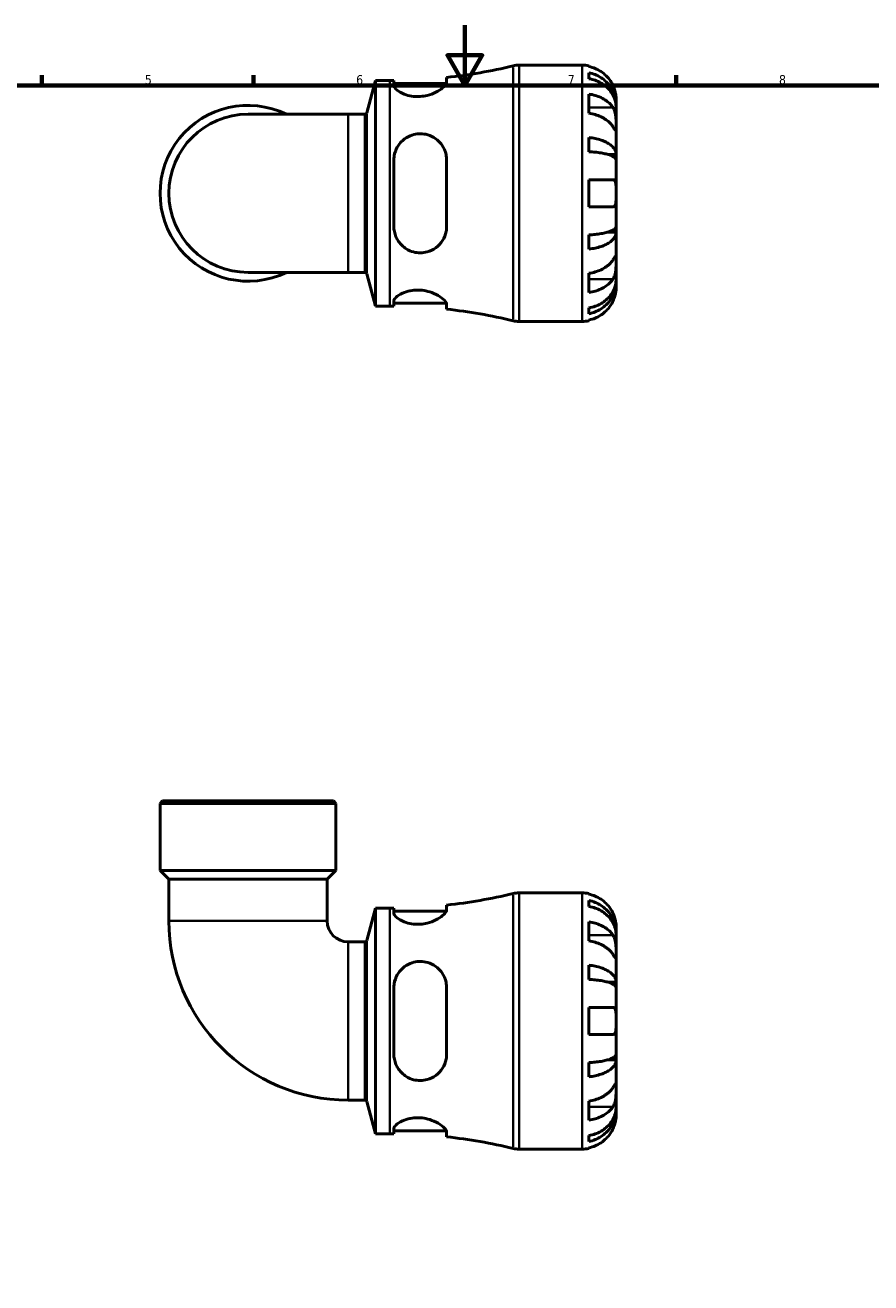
# Model space of a CAD drawing. Header units: millimetres. Extents: x 0 to 902, y -221 to 618.
# Tile 3 of 4: x 275 to 555, y 177 to 594. Entities that reach past the tile are written whole.
import ezdxf

# ---------------------------------------------------------------- set-up
doc = ezdxf.new("R2010")
doc.units = ezdxf.units.MM
for name, color, linetype, lineweight in [('Border (ANSI)', 7, 'Continuous', 70), ('Visible (ANSI)', 7, 'Continuous', 50), ('Visible Narrow (ANSI)', 7, 'Continuous', 35)]:
    doc.layers.add(name, color=color, linetype=linetype, lineweight=lineweight)
doc.styles.add('Note Text (ANSI)', font='tahoma.ttf')

# ---------------------------------------------------------------- blocks, each defined once
blk = doc.blocks.new('Borders Default Border')
at = {"layer": 'Border (ANSI)'}
for p, q in [((280.33, 574), (280.33, 577.45)), ((350.42, 574), (350.42, 577.45)), ((490.58, 574), (490.58, 577.45))]:
    blk.add_line(p, q, dxfattribs=at)
at = {"layer": 'Border (ANSI)', "flags": 128}
for points in [[(420.5, 594), (420.5, 574), (414.73, 584), (426.27, 584), (420.5, 574)], [(20, 20), (20, 574), (821, 574), (821, 20), (20, 20)]]:
    blk.add_lwpolyline(points, dxfattribs=at)
at = {"layer": 'Border (ANSI)', "char_height": 3.05, "attachment_point": 7, "style": 'Note Text (ANSI)'}
for s, insert in [('5', (314.48, 574.34)), ('6', (384.49, 574.34)), ('7', (454.6, 574.4)), ('8', (524.63, 574.33))]:
    blk.add_mtext(s, dxfattribs=dict(at, insert=insert))

msp = doc.modelspace()

# ---------------------------------------------------------------- linework, layer by layer
at = {"layer": 'Visible (ANSI)'}
for p, q in [((438.484, 580.738), (459.392, 580.738)), ((461.642, 580.511), (461.642, 580.27)), ((387.995, 564.976), (390.852, 575.638)), ((390.852, 500.838), (390.852, 575.638)), ((390.852, 575.638), (395.592, 575.638)), ((396.977, 575.643), (396.977, 573.99)), ((414.477, 575.055), (414.477, 576.663)), ((461.642, 578.195), (461.642, 576.25)), ((396.977, 574.638), (414.383, 574.638)), ((461.642, 571.141), (461.642, 564.777)), ((470.642, 567.477), (470.607, 567.477)), ((470.642, 567.477), (470.642, 569.488)), ((470.642, 566.712), (470.642, 567.477)), ((381.846, 564.472), (348.642, 564.472)), ((381.846, 564.472), (387.338, 564.472)), ((470.642, 560.335), (470.642, 566.712)), ((470.642, 551.115), (470.642, 560.335)), ((461.642, 556.733), (461.642, 552.039)), ((470.642, 551.115), (467.913, 551.115)), ((470.642, 549.267), (470.642, 551.115)), ((396.977, 549.238), (396.977, 527.238)), ((414.477, 527.238), (414.477, 549.238)), ((470.642, 538.238), (470.642, 549.267)), ((461.642, 542.738), (461.642, 533.738)), ((470.642, 527.209), (470.642, 538.238)), ((470.642, 525.361), (470.642, 527.209)), ((461.642, 524.437), (461.642, 519.743)), ((470.642, 525.361), (467.913, 525.361)), ((470.642, 516.141), (470.642, 525.361)), ((470.642, 509.764), (470.642, 516.141)), ((348.642, 512.004), (381.846, 512.004)), ((381.846, 512.004), (387.338, 512.004)), ((387.995, 511.5), (390.852, 500.838)), ((461.642, 511.698), (461.642, 505.335)), ((470.642, 508.999), (470.607, 508.999)), ((470.642, 508.999), (470.642, 509.764)), ((470.642, 506.988), (470.642, 508.999)), ((390.852, 500.838), (395.592, 500.838)), ((396.977, 502.486), (396.977, 500.832)), ((396.977, 501.838), (414.383, 501.838)), ((414.477, 499.813), (414.477, 501.421)), ((461.642, 500.226), (461.642, 498.281)), ((438.484, 495.738), (459.392, 495.738)), ((461.642, 496.205), (461.642, 495.965)), ((320.342, 336.741), (319.492, 335.891)), ((377.791, 335.891), (319.492, 335.891)), ((319.492, 313.641), (319.492, 335.891)), ((320.342, 336.741), (376.941, 336.741)), ((376.941, 336.741), (377.791, 335.891)), ((377.791, 313.641), (377.791, 335.891)), ((377.791, 313.641), (319.492, 313.641)), ((322.407, 310.726), (319.492, 313.641)), ((374.876, 310.726), (377.791, 313.641)), ((322.407, 310.726), (322.407, 296.945)), ((374.876, 310.726), (322.407, 310.726)), ((374.876, 310.726), (374.876, 296.945)), ((438.484, 306.241), (459.392, 306.241)), ((461.642, 306.014), (461.642, 305.774)), ((387.995, 290.48), (390.852, 301.141)), ((390.852, 226.341), (390.852, 301.141)), ((390.852, 301.141), (395.592, 301.141)), ((396.977, 301.147), (396.977, 299.493)), ((414.477, 300.559), (414.477, 302.167)), ((461.642, 303.698), (461.642, 301.753)), ((396.977, 300.141), (414.383, 300.141)), ((461.642, 296.645), (461.642, 290.281)), ((470.642, 292.98), (470.607, 292.98)), ((470.642, 292.98), (470.642, 294.991)), ((470.642, 292.215), (470.642, 292.98)), ((470.642, 285.838), (470.642, 292.215)), ((381.846, 289.976), (387.338, 289.976)), ((470.642, 276.618), (470.642, 285.838)), ((461.642, 282.236), (461.642, 277.542)), ((470.642, 276.618), (467.913, 276.618)), ((470.642, 274.77), (470.642, 276.618)), ((396.977, 274.741), (396.977, 252.741)), ((414.477, 252.741), (414.477, 274.741)), ((470.642, 263.741), (470.642, 274.77)), ((461.642, 268.241), (461.642, 259.241)), ((470.642, 252.712), (470.642, 263.741)), ((470.642, 250.865), (467.913, 250.865)), ((470.642, 250.865), (470.642, 252.712)), ((470.642, 241.644), (470.642, 250.865)), ((461.642, 249.941), (461.642, 245.246)), ((470.642, 235.268), (470.642, 241.644)), ((381.846, 237.507), (387.338, 237.507)), ((387.995, 237.003), (390.852, 226.341)), ((461.642, 237.202), (461.642, 230.838)), ((470.642, 234.502), (470.607, 234.502)), ((470.642, 234.502), (470.642, 235.268)), ((470.642, 232.491), (470.642, 234.502)), ((390.852, 226.341), (395.592, 226.341)), ((396.977, 227.99), (396.977, 226.336)), ((396.977, 227.341), (414.383, 227.341)), ((414.477, 225.316), (414.477, 226.924)), ((461.642, 225.729), (461.642, 223.785)), ((438.484, 221.241), (459.392, 221.241)), ((461.642, 221.709), (461.642, 221.469))]:
    msp.add_line(p, q, dxfattribs=at)
for centre, radius, start, end in [((395.592, 750.06), 174.422, 276.2157, 283.56137), ((438.484, 572.238), 8.5, 90, 103.56137), ((459.392, 569.488), 11.25, 78.46304, 90), ((395.592, 750.06), 174.422, 270, 270.45496), ((348.642, 538.238), 29.149, 64.15807, 295.84193), ((348.642, 538.238), 26.234, 90, 270), ((387.338, 565.152), 0.68, 270, 345), ((387.338, 511.324), 0.68, 15, 90), ((395.592, 326.416), 174.422, 89.54504, 90), ((395.592, 326.416), 174.422, 76.43863, 83.7843), ((438.484, 504.238), 8.5, 256.43863, 270), ((459.392, 506.988), 11.25, 270, 281.53696), ((395.592, 475.564), 174.422, 276.2157, 283.56137), ((438.484, 297.741), 8.5, 90, 103.56137), ((459.392, 294.991), 11.25, 78.46304, 90), ((395.592, 475.564), 174.422, 270, 270.45496), ((381.846, 296.945), 59.438, 180, 270), ((381.846, 296.945), 6.97, 180, 270), ((387.338, 290.656), 0.68, 270, 345), ((387.338, 236.827), 0.68, 15, 90), ((395.592, 51.919), 174.422, 89.54504, 90), ((395.592, 51.919), 174.422, 76.43863, 83.7843), ((438.484, 229.741), 8.5, 256.43863, 270), ((459.392, 232.491), 11.25, 270, 281.53696)]:
    msp.add_arc(centre, radius, start, end, dxfattribs=at)
for points, knots in [([(469.575, 573.988), (469.341, 574.488), (469.059, 574.997), (468.316, 576.113), (467.827, 576.701), (466.844, 577.688), (466.26, 578.177), (465.002, 579.021), (464.328, 579.376), (463.064, 579.901), (462.361, 580.123), (461.642, 580.27)], [5.50227189, 5.50227189, 5.50227189, 5.50227189, 5.66172607, 5.66172607, 5.87111315, 5.87111315, 6.07951382, 6.07951382, 6.28791448, 6.28791448, 6.49007585, 6.49007585, 6.49007585, 6.49007585]), ([(461.642, 578.195), (462.363, 578.052), (463.067, 577.836), (464.332, 577.328), (465.007, 576.985), (466.265, 576.17), (466.849, 575.697), (467.832, 574.744), (468.32, 574.176), (469.162, 572.952), (469.516, 572.297), (470.049, 571.049), (470.277, 570.34), (470.573, 568.893), (470.642, 568.154), (470.642, 567.477)], [0.2134337, 0.2134337, 0.2134337, 0.2134337, 0.41601, 0.41601, 0.6243485, 0.6243485, 0.832687, 0.832687, 1.0415719, 1.0415719, 1.2504568, 1.2504568, 1.4601279, 1.4601279, 1.6697991, 1.6697991, 1.6697991, 1.6697991]), ([(470.642, 566.712), (470.642, 567.314), (470.573, 567.972), (470.277, 569.26), (470.049, 569.89), (469.516, 571.001), (469.162, 571.584), (468.32, 572.673), (467.832, 573.179), (466.849, 574.027), (466.265, 574.448), (465.007, 575.174), (464.332, 575.479), (463.067, 575.931), (462.363, 576.123), (461.642, 576.25)], [5.0161165, 5.0161165, 5.0161165, 5.0161165, 5.2257877, 5.2257877, 5.4354588, 5.4354588, 5.6443437, 5.6443437, 5.8532286, 5.8532286, 6.0615671, 6.0615671, 6.2699056, 6.2699056, 6.472482, 6.472482, 6.472482, 6.472482]), ([(414.477, 575.055), (414.477, 574.889), (414.424, 574.705), (414.115, 574.106), (413.71, 573.65), (412.547, 572.689), (411.77, 572.183), (410.024, 571.328), (409.084, 570.969), (407.31, 570.527), (406.528, 570.399), (404.983, 570.293), (404.242, 570.308), (402.643, 570.475), (401.819, 570.655), (400.066, 571.212), (399.214, 571.63), (397.861, 572.522), (397.378, 572.996), (397.032, 573.625), (396.977, 573.814), (396.977, 573.99)], [-3.0728185, -3.0728185, -3.0728185, -3.0728185, -2.8979189, -2.8979189, -2.5471906, -2.5471906, -2.1792349, -2.1792349, -1.8502715, -1.8502715, -1.6094546, -1.6094546, -1.384018, -1.384018, -1.1093647, -1.1093647, -0.7386253, -0.7386253, -0.3505366, -0.3505366, -0.1706275, -0.1706275, -0.1706275, -0.1706275]), ([(470.642, 569.488), (470.642, 569.488), (470.642, 569.542), (470.638, 569.764), (470.633, 569.943), (470.591, 570.487), (470.544, 570.886), (470.39, 571.653), (470.311, 571.979), (470.133, 572.578), (470.044, 572.843), (469.839, 573.39), (469.722, 573.669), (469.588, 573.959), (469.581, 573.974), (469.575, 573.988)], [-3.12621297, -3.12621297, -3.12621297, -3.12621297, -3.00592131, -3.00592131, -2.87295675, -2.87295675, -2.69789372, -2.69789372, -2.58338701, -2.58338701, -2.49547573, -2.49547573, -2.40310236, -2.40310236, -2.39831682, -2.39831682, -2.39831682, -2.39831682]), ([(461.642, 571.141), (462.361, 571.037), (463.064, 570.88), (464.328, 570.509), (465.002, 570.258), (466.26, 569.661), (466.844, 569.315), (467.827, 568.618), (468.316, 568.201), (469.059, 567.412), (469.341, 567.053), (469.575, 566.699)], [0.21343841, 0.21343841, 0.21343841, 0.21343841, 0.41559978, 0.41559978, 0.62400044, 0.62400044, 0.8324011, 0.8324011, 1.04178819, 1.04178819, 1.20124236, 1.20124236, 1.20124236, 1.20124236]), ([(469.575, 560.335), (469.341, 560.689), (469.059, 561.048), (468.316, 561.838), (467.827, 562.254), (466.844, 562.951), (466.26, 563.297), (465.002, 563.894), (464.328, 564.145), (463.064, 564.516), (462.361, 564.673), (461.642, 564.777)], [5.50227189, 5.50227189, 5.50227189, 5.50227189, 5.66172607, 5.66172607, 5.87111315, 5.87111315, 6.07951382, 6.07951382, 6.28791448, 6.28791448, 6.49007585, 6.49007585, 6.49007585, 6.49007585]), ([(469.575, 566.699), (469.633, 566.61), (469.69, 566.516), (469.866, 566.199), (469.976, 565.959), (470.176, 565.425), (470.263, 565.131), (470.436, 564.384), (470.505, 563.924), (470.606, 562.892), (470.626, 562.331), (470.644, 561.256), (470.642, 560.756), (470.642, 560.335)], [-0.72474413, -0.72474413, -0.72474413, -0.72474413, -0.68292689, -0.68292689, -0.58946764, -0.58946764, -0.49014387, -0.49014387, -0.34933517, -0.34933517, -0.17856496, -0.17856496, 0, 0, 0, 0]), ([(470.642, 560.335), (470.642, 560.094), (470.642, 559.881), (470.64, 559.507), (470.637, 559.353), (470.616, 559.087), (470.592, 559.013), (470.492, 559.022), (470.419, 559.097), (470.24, 559.336), (470.152, 559.464), (469.949, 559.767), (469.836, 559.938), (469.667, 560.195), (469.621, 560.264), (469.575, 560.335)], [0, 0, 0, 0, 0.10230486, 0.10230486, 0.2116531, 0.2116531, 0.35868741, 0.35868741, 0.49861539, 0.49861539, 0.59613895, 0.59613895, 0.69034298, 0.69034298, 0.72355027, 0.72355027, 0.72355027, 0.72355027]), ([(396.977, 549.238), (396.977, 549.698), (397.013, 550.157), (397.251, 551.659), (397.606, 552.663), (398.718, 554.611), (399.523, 555.528), (401.255, 556.817), (402.106, 557.263), (403.75, 557.795), (404.499, 557.935), (406.032, 558.017), (406.794, 557.955), (408.499, 557.596), (409.401, 557.235), (411.278, 556.115), (412.183, 555.267), (413.553, 553.321), (414.035, 552.231), (414.411, 550.467), (414.477, 549.856), (414.477, 549.238)], [-3.0432113, -3.0432113, -3.0432113, -3.0432113, -2.8981948, -2.8981948, -2.5610378, -2.5610378, -2.1775655, -2.1775655, -1.8826405, -1.8826405, -1.6526804, -1.6526804, -1.4206498, -1.4206498, -1.1178902, -1.1178902, -0.7201261, -0.7201261, -0.3378687, -0.3378687, -0.1434595, -0.1434595, -0.1434595, -0.1434595]), ([(461.642, 556.733), (462.363, 556.658), (463.067, 556.545), (464.332, 556.279), (465.007, 556.099), (466.265, 555.672), (466.849, 555.424), (467.832, 554.924), (468.32, 554.626), (469.162, 553.985), (469.516, 553.641), (470.049, 552.987), (470.277, 552.616), (470.573, 551.857), (470.642, 551.469), (470.642, 551.115)], [0.2134337, 0.2134337, 0.2134337, 0.2134337, 0.41601, 0.41601, 0.6243485, 0.6243485, 0.832687, 0.832687, 1.0415719, 1.0415719, 1.2504568, 1.2504568, 1.4601279, 1.4601279, 1.6697991, 1.6697991, 1.6697991, 1.6697991]), ([(470.642, 549.267), (470.642, 549.442), (470.573, 549.633), (470.277, 550.007), (470.049, 550.191), (469.516, 550.513), (469.162, 550.683), (468.32, 550.999), (467.832, 551.146), (466.849, 551.393), (466.265, 551.515), (465.007, 551.726), (464.332, 551.814), (463.067, 551.946), (462.363, 552.002), (461.642, 552.039)], [5.0161165, 5.0161165, 5.0161165, 5.0161165, 5.2257877, 5.2257877, 5.4354588, 5.4354588, 5.6443437, 5.6443437, 5.8532286, 5.8532286, 6.0615671, 6.0615671, 6.2699056, 6.2699056, 6.472482, 6.472482, 6.472482, 6.472482]), ([(461.642, 542.738), (462.361, 542.738), (463.064, 542.738), (464.328, 542.738), (465.002, 542.738), (466.26, 542.738), (466.844, 542.738), (467.827, 542.738), (468.316, 542.738), (469.059, 542.738), (469.341, 542.738), (469.575, 542.738)], [0.21343841, 0.21343841, 0.21343841, 0.21343841, 0.41559978, 0.41559978, 0.62400044, 0.62400044, 0.8324011, 0.8324011, 1.04178819, 1.04178819, 1.20124236, 1.20124236, 1.20124236, 1.20124236]), ([(469.575, 542.738), (469.647, 542.738), (469.716, 542.73), (469.891, 542.686), (469.991, 542.635), (470.177, 542.475), (470.261, 542.36), (470.435, 541.997), (470.505, 541.714), (470.606, 540.968), (470.626, 540.492), (470.644, 539.421), (470.642, 538.832), (470.642, 538.238)], [-0.71968867, -0.71968867, -0.71968867, -0.71968867, -0.66913349, -0.66913349, -0.58448293, -0.58448293, -0.49008499, -0.49008499, -0.34765985, -0.34765985, -0.17827673, -0.17827673, 0, 0, 0, 0]), ([(470.642, 538.238), (470.642, 537.837), (470.642, 537.438), (470.638, 536.624), (470.633, 536.217), (470.591, 535.352), (470.544, 534.928), (470.39, 534.373), (470.311, 534.195), (470.133, 533.956), (470.044, 533.878), (469.839, 533.769), (469.722, 533.741), (469.588, 533.738), (469.581, 533.738), (469.575, 533.738)], [-3.12621297, -3.12621297, -3.12621297, -3.12621297, -3.00592131, -3.00592131, -2.87295675, -2.87295675, -2.69789372, -2.69789372, -2.58338701, -2.58338701, -2.49547573, -2.49547573, -2.40310236, -2.40310236, -2.39831682, -2.39831682, -2.39831682, -2.39831682]), ([(469.575, 533.738), (469.341, 533.738), (469.059, 533.738), (468.316, 533.738), (467.827, 533.738), (466.844, 533.738), (466.26, 533.738), (465.002, 533.738), (464.328, 533.738), (463.064, 533.738), (462.361, 533.738), (461.642, 533.738)], [5.50227189, 5.50227189, 5.50227189, 5.50227189, 5.66172607, 5.66172607, 5.87111315, 5.87111315, 6.07951382, 6.07951382, 6.28791448, 6.28791448, 6.49007585, 6.49007585, 6.49007585, 6.49007585]), ([(414.477, 527.238), (414.477, 526.683), (414.424, 526.133), (414.115, 524.516), (413.71, 523.501), (412.547, 521.643), (411.77, 520.809), (410.024, 519.549), (409.084, 519.088), (407.31, 518.597), (406.528, 518.488), (404.983, 518.488), (404.242, 518.583), (402.643, 518.999), (401.819, 519.359), (400.066, 520.46), (399.214, 521.281), (397.861, 523.219), (397.378, 524.348), (397.032, 526.101), (396.977, 526.667), (396.977, 527.238)], [-3.0728185, -3.0728185, -3.0728185, -3.0728185, -2.8979189, -2.8979189, -2.5471906, -2.5471906, -2.1792349, -2.1792349, -1.8502715, -1.8502715, -1.6094546, -1.6094546, -1.384018, -1.384018, -1.1093647, -1.1093647, -0.7386253, -0.7386253, -0.3505366, -0.3505366, -0.1706275, -0.1706275, -0.1706275, -0.1706275]), ([(461.642, 524.437), (462.363, 524.474), (463.067, 524.53), (464.332, 524.661), (465.007, 524.75), (466.265, 524.961), (466.849, 525.083), (467.832, 525.33), (468.32, 525.477), (469.162, 525.793), (469.516, 525.963), (470.049, 526.285), (470.277, 526.469), (470.573, 526.843), (470.642, 527.034), (470.642, 527.209)], [0.2134337, 0.2134337, 0.2134337, 0.2134337, 0.41601, 0.41601, 0.6243485, 0.6243485, 0.832687, 0.832687, 1.0415719, 1.0415719, 1.2504568, 1.2504568, 1.4601279, 1.4601279, 1.6697991, 1.6697991, 1.6697991, 1.6697991]), ([(470.642, 525.361), (470.642, 525.007), (470.573, 524.619), (470.277, 523.86), (470.049, 523.489), (469.516, 522.835), (469.162, 522.491), (468.32, 521.85), (467.832, 521.552), (466.849, 521.052), (466.265, 520.804), (465.007, 520.377), (464.332, 520.197), (463.067, 519.931), (462.363, 519.818), (461.642, 519.743)], [5.0161165, 5.0161165, 5.0161165, 5.0161165, 5.2257877, 5.2257877, 5.4354588, 5.4354588, 5.6443437, 5.6443437, 5.8532286, 5.8532286, 6.0615671, 6.0615671, 6.2699056, 6.2699056, 6.472482, 6.472482, 6.472482, 6.472482]), ([(469.575, 516.141), (469.633, 516.23), (469.69, 516.316), (469.866, 516.584), (469.976, 516.75), (470.176, 517.046), (470.263, 517.172), (470.436, 517.398), (470.505, 517.465), (470.606, 517.451), (470.626, 517.337), (470.644, 516.895), (470.642, 516.562), (470.642, 516.141)], [-0.72474413, -0.72474413, -0.72474413, -0.72474413, -0.68292689, -0.68292689, -0.58946764, -0.58946764, -0.49014387, -0.49014387, -0.34933517, -0.34933517, -0.17856496, -0.17856496, 0, 0, 0, 0]), ([(461.642, 511.698), (462.361, 511.803), (463.064, 511.96), (464.328, 512.331), (465.002, 512.582), (466.26, 513.179), (466.844, 513.525), (467.827, 514.222), (468.316, 514.638), (469.059, 515.428), (469.341, 515.787), (469.575, 516.141)], [0.21343841, 0.21343841, 0.21343841, 0.21343841, 0.41559978, 0.41559978, 0.62400044, 0.62400044, 0.8324011, 0.8324011, 1.04178819, 1.04178819, 1.20124236, 1.20124236, 1.20124236, 1.20124236]), ([(470.642, 516.141), (470.642, 515.9), (470.642, 515.632), (470.64, 515.034), (470.637, 514.702), (470.616, 513.891), (470.592, 513.405), (470.492, 512.454), (470.419, 511.999), (470.24, 511.265), (470.152, 510.979), (469.949, 510.454), (469.836, 510.215), (469.667, 509.922), (469.621, 509.848), (469.575, 509.777)], [0, 0, 0, 0, 0.10230486, 0.10230486, 0.2116531, 0.2116531, 0.35868741, 0.35868741, 0.49861539, 0.49861539, 0.59613895, 0.59613895, 0.69034298, 0.69034298, 0.72355027, 0.72355027, 0.72355027, 0.72355027]), ([(469.575, 509.777), (469.341, 509.423), (469.059, 509.064), (468.316, 508.274), (467.827, 507.858), (466.844, 507.161), (466.26, 506.815), (465.002, 506.218), (464.328, 505.967), (463.064, 505.596), (462.361, 505.439), (461.642, 505.335)], [5.50227189, 5.50227189, 5.50227189, 5.50227189, 5.66172607, 5.66172607, 5.87111315, 5.87111315, 6.07951382, 6.07951382, 6.28791448, 6.28791448, 6.49007585, 6.49007585, 6.49007585, 6.49007585]), ([(461.642, 500.226), (462.363, 500.353), (463.067, 500.545), (464.332, 500.997), (465.007, 501.302), (466.265, 502.028), (466.849, 502.449), (467.832, 503.297), (468.32, 503.803), (469.162, 504.891), (469.516, 505.475), (470.049, 506.586), (470.277, 507.216), (470.573, 508.504), (470.642, 509.162), (470.642, 509.764)], [0.2134337, 0.2134337, 0.2134337, 0.2134337, 0.41601, 0.41601, 0.6243485, 0.6243485, 0.832687, 0.832687, 1.0415719, 1.0415719, 1.2504568, 1.2504568, 1.4601279, 1.4601279, 1.6697991, 1.6697991, 1.6697991, 1.6697991]), ([(470.642, 508.999), (470.642, 508.322), (470.573, 507.583), (470.277, 506.136), (470.049, 505.427), (469.516, 504.179), (469.162, 503.524), (468.32, 502.3), (467.832, 501.732), (466.849, 500.779), (466.265, 500.306), (465.007, 499.491), (464.332, 499.148), (463.067, 498.64), (462.363, 498.424), (461.642, 498.281)], [5.0161165, 5.0161165, 5.0161165, 5.0161165, 5.2257877, 5.2257877, 5.4354588, 5.4354588, 5.6443437, 5.6443437, 5.8532286, 5.8532286, 6.0615671, 6.0615671, 6.2699056, 6.2699056, 6.472482, 6.472482, 6.472482, 6.472482]), ([(396.977, 502.486), (396.977, 502.628), (397.013, 502.779), (397.251, 503.303), (397.606, 503.706), (398.718, 504.563), (399.523, 505.018), (401.255, 505.669), (402.106, 505.898), (403.75, 506.136), (404.499, 506.18), (406.032, 506.13), (406.794, 506.036), (408.499, 505.682), (409.401, 505.385), (411.278, 504.579), (412.183, 504.037), (413.553, 502.988), (414.035, 502.48), (414.411, 501.812), (414.477, 501.605), (414.477, 501.421)], [-3.0432113, -3.0432113, -3.0432113, -3.0432113, -2.8981948, -2.8981948, -2.5610378, -2.5610378, -2.1775655, -2.1775655, -1.8826405, -1.8826405, -1.6526804, -1.6526804, -1.4206498, -1.4206498, -1.1178902, -1.1178902, -0.7201261, -0.7201261, -0.3378687, -0.3378687, -0.1434595, -0.1434595, -0.1434595, -0.1434595]), ([(469.575, 502.488), (469.647, 502.643), (469.716, 502.799), (469.891, 503.22), (469.991, 503.483), (470.177, 504.035), (470.261, 504.319), (470.435, 505.006), (470.505, 505.385), (470.606, 506.109), (470.626, 506.423), (470.644, 506.87), (470.642, 506.988), (470.642, 506.988)], [-0.71968867, -0.71968867, -0.71968867, -0.71968867, -0.66913349, -0.66913349, -0.58448293, -0.58448293, -0.49008499, -0.49008499, -0.34765985, -0.34765985, -0.17827673, -0.17827673, 0, 0, 0, 0]), ([(461.642, 496.205), (462.361, 496.353), (463.064, 496.575), (464.328, 497.1), (465.002, 497.455), (466.26, 498.299), (466.844, 498.788), (467.827, 499.774), (468.316, 500.363), (469.059, 501.479), (469.341, 501.988), (469.575, 502.488)], [0.21343841, 0.21343841, 0.21343841, 0.21343841, 0.41559978, 0.41559978, 0.62400044, 0.62400044, 0.8324011, 0.8324011, 1.04178819, 1.04178819, 1.20124236, 1.20124236, 1.20124236, 1.20124236]), ([(469.575, 299.491), (469.341, 299.992), (469.059, 300.5), (468.316, 301.616), (467.827, 302.205), (466.844, 303.191), (466.26, 303.68), (465.002, 304.524), (464.328, 304.879), (463.064, 305.404), (462.361, 305.626), (461.642, 305.774)], [5.50227189, 5.50227189, 5.50227189, 5.50227189, 5.66172607, 5.66172607, 5.87111315, 5.87111315, 6.07951382, 6.07951382, 6.28791448, 6.28791448, 6.49007585, 6.49007585, 6.49007585, 6.49007585]), ([(414.477, 300.559), (414.477, 300.393), (414.424, 300.208), (414.115, 299.61), (413.71, 299.154), (412.547, 298.193), (411.77, 297.686), (410.024, 296.831), (409.084, 296.472), (407.31, 296.03), (406.528, 295.903), (404.983, 295.797), (404.242, 295.811), (402.643, 295.978), (401.819, 296.158), (400.066, 296.715), (399.214, 297.133), (397.861, 298.025), (397.378, 298.499), (397.032, 299.128), (396.977, 299.317), (396.977, 299.493)], [-3.0728185, -3.0728185, -3.0728185, -3.0728185, -2.8979189, -2.8979189, -2.5471906, -2.5471906, -2.1792349, -2.1792349, -1.8502715, -1.8502715, -1.6094546, -1.6094546, -1.384018, -1.384018, -1.1093647, -1.1093647, -0.7386253, -0.7386253, -0.3505366, -0.3505366, -0.1706275, -0.1706275, -0.1706275, -0.1706275]), ([(461.642, 303.698), (462.363, 303.555), (463.067, 303.34), (464.332, 302.831), (465.007, 302.489), (466.265, 301.673), (466.849, 301.2), (467.832, 300.247), (468.32, 299.679), (469.162, 298.456), (469.516, 297.8), (470.049, 296.552), (470.277, 295.844), (470.573, 294.396), (470.642, 293.657), (470.642, 292.98)], [0.2134337, 0.2134337, 0.2134337, 0.2134337, 0.41601, 0.41601, 0.6243485, 0.6243485, 0.832687, 0.832687, 1.0415719, 1.0415719, 1.2504568, 1.2504568, 1.4601279, 1.4601279, 1.6697991, 1.6697991, 1.6697991, 1.6697991]), ([(470.642, 292.215), (470.642, 292.817), (470.573, 293.475), (470.277, 294.763), (470.049, 295.394), (469.516, 296.505), (469.162, 297.088), (468.32, 298.176), (467.832, 298.682), (466.849, 299.53), (466.265, 299.951), (465.007, 300.677), (464.332, 300.982), (463.067, 301.435), (462.363, 301.626), (461.642, 301.753)], [5.0161165, 5.0161165, 5.0161165, 5.0161165, 5.2257877, 5.2257877, 5.4354588, 5.4354588, 5.6443437, 5.6443437, 5.8532286, 5.8532286, 6.0615671, 6.0615671, 6.2699056, 6.2699056, 6.472482, 6.472482, 6.472482, 6.472482]), ([(461.642, 296.645), (462.361, 296.54), (463.064, 296.383), (464.328, 296.012), (465.002, 295.761), (466.26, 295.164), (466.844, 294.819), (467.827, 294.121), (468.316, 293.705), (469.059, 292.915), (469.341, 292.556), (469.575, 292.202)], [0.21343841, 0.21343841, 0.21343841, 0.21343841, 0.41559978, 0.41559978, 0.62400044, 0.62400044, 0.8324011, 0.8324011, 1.04178819, 1.04178819, 1.20124236, 1.20124236, 1.20124236, 1.20124236]), ([(470.642, 294.991), (470.642, 294.991), (470.642, 295.05), (470.637, 295.304), (470.63, 295.525), (470.578, 296.083), (470.537, 296.404), (470.407, 297.083), (470.326, 297.426), (470.155, 298.01), (470.08, 298.24), (469.92, 298.681), (469.838, 298.891), (469.693, 299.232), (469.635, 299.362), (469.575, 299.491)], [0, 0, 0, 0, 0.1255823, 0.1255823, 0.27758688, 0.27758688, 0.41565829, 0.41565829, 0.53558864, 0.53558864, 0.6106285, 0.6106285, 0.67830711, 0.67830711, 0.7205994, 0.7205994, 0.7205994, 0.7205994]), ([(469.575, 292.202), (469.633, 292.113), (469.69, 292.019), (469.866, 291.702), (469.976, 291.462), (470.176, 290.928), (470.263, 290.635), (470.436, 289.887), (470.505, 289.427), (470.606, 288.395), (470.626, 287.835), (470.644, 286.759), (470.642, 286.259), (470.642, 285.838)], [-0.72474413, -0.72474413, -0.72474413, -0.72474413, -0.68292689, -0.68292689, -0.58946764, -0.58946764, -0.49014387, -0.49014387, -0.34933517, -0.34933517, -0.17856496, -0.17856496, 0, 0, 0, 0]), ([(469.575, 285.838), (469.341, 286.192), (469.059, 286.552), (468.316, 287.341), (467.827, 287.757), (466.844, 288.455), (466.26, 288.801), (465.002, 289.397), (464.328, 289.648), (463.064, 290.019), (462.361, 290.176), (461.642, 290.281)], [5.50227189, 5.50227189, 5.50227189, 5.50227189, 5.66172607, 5.66172607, 5.87111315, 5.87111315, 6.07951382, 6.07951382, 6.28791448, 6.28791448, 6.49007585, 6.49007585, 6.49007585, 6.49007585]), ([(470.642, 285.838), (470.642, 285.597), (470.642, 285.384), (470.64, 285.011), (470.637, 284.856), (470.616, 284.591), (470.592, 284.516), (470.492, 284.525), (470.419, 284.601), (470.24, 284.839), (470.152, 284.967), (469.949, 285.27), (469.836, 285.442), (469.667, 285.698), (469.621, 285.767), (469.575, 285.838)], [0, 0, 0, 0, 0.10230486, 0.10230486, 0.2116531, 0.2116531, 0.35868741, 0.35868741, 0.49861539, 0.49861539, 0.59613895, 0.59613895, 0.69034298, 0.69034298, 0.72355027, 0.72355027, 0.72355027, 0.72355027]), ([(396.977, 274.741), (396.977, 275.202), (397.013, 275.66), (397.251, 277.162), (397.606, 278.166), (398.718, 280.115), (399.523, 281.032), (401.255, 282.321), (402.106, 282.766), (403.75, 283.299), (404.499, 283.438), (406.032, 283.52), (406.794, 283.459), (408.499, 283.099), (409.401, 282.739), (411.278, 281.618), (412.183, 280.77), (413.553, 278.825), (414.035, 277.734), (414.411, 275.97), (414.477, 275.359), (414.477, 274.741)], [-3.0432113, -3.0432113, -3.0432113, -3.0432113, -2.8981948, -2.8981948, -2.5610378, -2.5610378, -2.1775655, -2.1775655, -1.8826405, -1.8826405, -1.6526804, -1.6526804, -1.4206498, -1.4206498, -1.1178902, -1.1178902, -0.7201261, -0.7201261, -0.3378687, -0.3378687, -0.1434595, -0.1434595, -0.1434595, -0.1434595]), ([(461.642, 282.236), (462.363, 282.161), (463.067, 282.049), (464.332, 281.782), (465.007, 281.602), (466.265, 281.175), (466.849, 280.927), (467.832, 280.427), (468.32, 280.129), (469.162, 279.488), (469.516, 279.145), (470.049, 278.49), (470.277, 278.119), (470.573, 277.36), (470.642, 276.973), (470.642, 276.618)], [0.2134337, 0.2134337, 0.2134337, 0.2134337, 0.41601, 0.41601, 0.6243485, 0.6243485, 0.832687, 0.832687, 1.0415719, 1.0415719, 1.2504568, 1.2504568, 1.4601279, 1.4601279, 1.6697991, 1.6697991, 1.6697991, 1.6697991]), ([(470.642, 274.77), (470.642, 274.945), (470.573, 275.136), (470.277, 275.511), (470.049, 275.694), (469.516, 276.017), (469.162, 276.186), (468.32, 276.502), (467.832, 276.649), (466.849, 276.896), (466.265, 277.018), (465.007, 277.229), (464.332, 277.318), (463.067, 277.449), (462.363, 277.505), (461.642, 277.542)], [5.0161165, 5.0161165, 5.0161165, 5.0161165, 5.2257877, 5.2257877, 5.4354588, 5.4354588, 5.6443437, 5.6443437, 5.8532286, 5.8532286, 6.0615671, 6.0615671, 6.2699056, 6.2699056, 6.472482, 6.472482, 6.472482, 6.472482]), ([(461.642, 268.241), (462.361, 268.241), (463.064, 268.241), (464.328, 268.241), (465.002, 268.241), (466.26, 268.241), (466.844, 268.241), (467.827, 268.241), (468.316, 268.241), (469.059, 268.241), (469.341, 268.241), (469.575, 268.241)], [0.21343841, 0.21343841, 0.21343841, 0.21343841, 0.41559978, 0.41559978, 0.62400044, 0.62400044, 0.8324011, 0.8324011, 1.04178819, 1.04178819, 1.20124236, 1.20124236, 1.20124236, 1.20124236]), ([(469.575, 268.241), (469.647, 268.241), (469.716, 268.233), (469.891, 268.189), (469.991, 268.138), (470.177, 267.978), (470.261, 267.863), (470.435, 267.5), (470.505, 267.217), (470.606, 266.472), (470.626, 265.996), (470.644, 264.924), (470.642, 264.336), (470.642, 263.741)], [-0.71968867, -0.71968867, -0.71968867, -0.71968867, -0.66913349, -0.66913349, -0.58448293, -0.58448293, -0.49008499, -0.49008499, -0.34765985, -0.34765985, -0.17827673, -0.17827673, 0, 0, 0, 0]), ([(470.642, 263.741), (470.642, 263.34), (470.642, 262.941), (470.638, 262.127), (470.633, 261.72), (470.591, 260.855), (470.544, 260.431), (470.39, 259.876), (470.311, 259.698), (470.133, 259.459), (470.044, 259.381), (469.839, 259.272), (469.722, 259.244), (469.588, 259.241), (469.581, 259.241), (469.575, 259.241)], [-3.12621297, -3.12621297, -3.12621297, -3.12621297, -3.00592131, -3.00592131, -2.87295675, -2.87295675, -2.69789372, -2.69789372, -2.58338701, -2.58338701, -2.49547573, -2.49547573, -2.40310236, -2.40310236, -2.39831682, -2.39831682, -2.39831682, -2.39831682]), ([(469.575, 259.241), (469.341, 259.241), (469.059, 259.241), (468.316, 259.241), (467.827, 259.241), (466.844, 259.241), (466.26, 259.241), (465.002, 259.241), (464.328, 259.241), (463.064, 259.241), (462.361, 259.241), (461.642, 259.241)], [5.50227189, 5.50227189, 5.50227189, 5.50227189, 5.66172607, 5.66172607, 5.87111315, 5.87111315, 6.07951382, 6.07951382, 6.28791448, 6.28791448, 6.49007585, 6.49007585, 6.49007585, 6.49007585]), ([(414.477, 252.741), (414.477, 252.186), (414.424, 251.636), (414.115, 250.02), (413.71, 249.004), (412.547, 247.146), (411.77, 246.312), (410.024, 245.052), (409.084, 244.591), (407.31, 244.101), (406.528, 243.992), (404.983, 243.991), (404.242, 244.086), (402.643, 244.503), (401.819, 244.863), (400.066, 245.963), (399.214, 246.784), (397.861, 248.722), (397.378, 249.851), (397.032, 251.604), (396.977, 252.171), (396.977, 252.741)], [-3.0728185, -3.0728185, -3.0728185, -3.0728185, -2.8979189, -2.8979189, -2.5471906, -2.5471906, -2.1792349, -2.1792349, -1.8502715, -1.8502715, -1.6094546, -1.6094546, -1.384018, -1.384018, -1.1093647, -1.1093647, -0.7386253, -0.7386253, -0.3505366, -0.3505366, -0.1706275, -0.1706275, -0.1706275, -0.1706275]), ([(461.642, 249.941), (462.363, 249.978), (463.067, 250.033), (464.332, 250.165), (465.007, 250.253), (466.265, 250.464), (466.849, 250.587), (467.832, 250.833), (468.32, 250.98), (469.162, 251.296), (469.516, 251.466), (470.049, 251.789), (470.277, 251.972), (470.573, 252.346), (470.642, 252.537), (470.642, 252.712)], [0.2134337, 0.2134337, 0.2134337, 0.2134337, 0.41601, 0.41601, 0.6243485, 0.6243485, 0.832687, 0.832687, 1.0415719, 1.0415719, 1.2504568, 1.2504568, 1.4601279, 1.4601279, 1.6697991, 1.6697991, 1.6697991, 1.6697991]), ([(470.642, 250.865), (470.642, 250.51), (470.573, 250.123), (470.277, 249.364), (470.049, 248.992), (469.516, 248.338), (469.162, 247.994), (468.32, 247.353), (467.832, 247.055), (466.849, 246.556), (466.265, 246.308), (465.007, 245.88), (464.332, 245.7), (463.067, 245.434), (462.363, 245.321), (461.642, 245.246)], [5.0161165, 5.0161165, 5.0161165, 5.0161165, 5.2257877, 5.2257877, 5.4354588, 5.4354588, 5.6443437, 5.6443437, 5.8532286, 5.8532286, 6.0615671, 6.0615671, 6.2699056, 6.2699056, 6.472482, 6.472482, 6.472482, 6.472482]), ([(469.575, 241.644), (469.633, 241.733), (469.69, 241.82), (469.866, 242.087), (469.976, 242.254), (470.176, 242.55), (470.263, 242.675), (470.436, 242.902), (470.505, 242.968), (470.606, 242.954), (470.626, 242.84), (470.644, 242.398), (470.642, 242.065), (470.642, 241.644)], [-0.72474413, -0.72474413, -0.72474413, -0.72474413, -0.68292689, -0.68292689, -0.58946764, -0.58946764, -0.49014387, -0.49014387, -0.34933517, -0.34933517, -0.17856496, -0.17856496, 0, 0, 0, 0]), ([(461.642, 237.202), (462.361, 237.306), (463.064, 237.463), (464.328, 237.835), (465.002, 238.085), (466.26, 238.682), (466.844, 239.028), (467.827, 239.725), (468.316, 240.142), (469.059, 240.931), (469.341, 241.29), (469.575, 241.644)], [0.21343841, 0.21343841, 0.21343841, 0.21343841, 0.41559978, 0.41559978, 0.62400044, 0.62400044, 0.8324011, 0.8324011, 1.04178819, 1.04178819, 1.20124236, 1.20124236, 1.20124236, 1.20124236]), ([(470.642, 241.644), (470.642, 241.403), (470.642, 241.135), (470.64, 240.537), (470.637, 240.206), (470.616, 239.394), (470.592, 238.908), (470.492, 237.957), (470.419, 237.502), (470.24, 236.768), (470.152, 236.483), (469.949, 235.957), (469.836, 235.719), (469.667, 235.425), (469.621, 235.351), (469.575, 235.28)], [0, 0, 0, 0, 0.10230486, 0.10230486, 0.2116531, 0.2116531, 0.35868741, 0.35868741, 0.49861539, 0.49861539, 0.59613895, 0.59613895, 0.69034298, 0.69034298, 0.72355027, 0.72355027, 0.72355027, 0.72355027]), ([(469.575, 235.28), (469.341, 234.926), (469.059, 234.567), (468.316, 233.778), (467.827, 233.362), (466.844, 232.664), (466.26, 232.318), (465.002, 231.721), (464.328, 231.471), (463.064, 231.099), (462.361, 230.942), (461.642, 230.838)], [5.50227189, 5.50227189, 5.50227189, 5.50227189, 5.66172607, 5.66172607, 5.87111315, 5.87111315, 6.07951382, 6.07951382, 6.28791448, 6.28791448, 6.49007585, 6.49007585, 6.49007585, 6.49007585]), ([(461.642, 225.729), (462.363, 225.857), (463.067, 226.048), (464.332, 226.5), (465.007, 226.805), (466.265, 227.531), (466.849, 227.952), (467.832, 228.8), (468.32, 229.306), (469.162, 230.395), (469.516, 230.978), (470.049, 232.089), (470.277, 232.719), (470.573, 234.008), (470.642, 234.665), (470.642, 235.268)], [0.2134337, 0.2134337, 0.2134337, 0.2134337, 0.41601, 0.41601, 0.6243485, 0.6243485, 0.832687, 0.832687, 1.0415719, 1.0415719, 1.2504568, 1.2504568, 1.4601279, 1.4601279, 1.6697991, 1.6697991, 1.6697991, 1.6697991]), ([(470.642, 234.502), (470.642, 233.826), (470.573, 233.086), (470.277, 231.639), (470.049, 230.93), (469.516, 229.682), (469.162, 229.027), (468.32, 227.804), (467.832, 227.236), (466.849, 226.283), (466.265, 225.81), (465.007, 224.994), (464.332, 224.651), (463.067, 224.143), (462.363, 223.928), (461.642, 223.785)], [5.0161165, 5.0161165, 5.0161165, 5.0161165, 5.2257877, 5.2257877, 5.4354588, 5.4354588, 5.6443437, 5.6443437, 5.8532286, 5.8532286, 6.0615671, 6.0615671, 6.2699056, 6.2699056, 6.472482, 6.472482, 6.472482, 6.472482]), ([(396.977, 227.99), (396.977, 228.131), (397.013, 228.282), (397.251, 228.806), (397.606, 229.209), (398.718, 230.067), (399.523, 230.521), (401.255, 231.173), (402.106, 231.402), (403.75, 231.639), (404.499, 231.683), (406.032, 231.633), (406.794, 231.539), (408.499, 231.185), (409.401, 230.888), (411.278, 230.083), (412.183, 229.54), (413.553, 228.492), (414.035, 227.984), (414.411, 227.316), (414.477, 227.109), (414.477, 226.924)], [-3.0432113, -3.0432113, -3.0432113, -3.0432113, -2.8981948, -2.8981948, -2.5610378, -2.5610378, -2.1775655, -2.1775655, -1.8826405, -1.8826405, -1.6526804, -1.6526804, -1.4206498, -1.4206498, -1.1178902, -1.1178902, -0.7201261, -0.7201261, -0.3378687, -0.3378687, -0.1434595, -0.1434595, -0.1434595, -0.1434595]), ([(469.575, 227.991), (469.647, 228.146), (469.716, 228.303), (469.891, 228.723), (469.991, 228.986), (470.177, 229.538), (470.261, 229.823), (470.435, 230.509), (470.505, 230.889), (470.606, 231.613), (470.626, 231.927), (470.644, 232.374), (470.642, 232.491), (470.642, 232.491)], [-0.71968867, -0.71968867, -0.71968867, -0.71968867, -0.66913349, -0.66913349, -0.58448293, -0.58448293, -0.49008499, -0.49008499, -0.34765985, -0.34765985, -0.17827673, -0.17827673, 0, 0, 0, 0]), ([(461.642, 221.709), (462.361, 221.857), (463.064, 222.079), (464.328, 222.604), (465.002, 222.958), (466.26, 223.802), (466.844, 224.291), (467.827, 225.278), (468.316, 225.867), (469.059, 226.983), (469.341, 227.491), (469.575, 227.991)], [0.21343841, 0.21343841, 0.21343841, 0.21343841, 0.41559978, 0.41559978, 0.62400044, 0.62400044, 0.8324011, 0.8324011, 1.04178819, 1.04178819, 1.20124236, 1.20124236, 1.20124236, 1.20124236])]:
    msp.add_open_spline(points, degree=3, knots=knots, dxfattribs=at)
at = {"layer": 'Visible Narrow (ANSI)'}
for p, q in [((436.491, 496.495), (436.491, 579.981)), ((438.484, 580.215), (438.484, 496.261)), ((459.392, 496.261), (459.392, 580.215)), ((395.592, 501.298), (395.592, 575.178)), ((381.846, 512.327), (381.846, 564.149)), ((387.338, 512.327), (387.338, 564.149)), ((387.995, 564.647), (387.995, 511.829)), ((469.178, 566.699), (462.038, 566.699)), ((469.178, 509.777), (462.038, 509.777)), ((436.491, 221.999), (436.491, 305.484)), ((438.484, 305.718), (438.484, 221.765)), ((459.392, 221.765), (459.392, 305.718)), ((395.592, 226.802), (395.592, 300.681)), ((322.73, 296.945), (374.553, 296.945)), ((469.178, 292.202), (462.038, 292.202)), ((381.846, 237.83), (381.846, 289.653)), ((387.338, 237.83), (387.338, 289.653)), ((387.995, 290.15), (387.995, 237.332)), ((469.178, 235.28), (462.038, 235.28))]:
    msp.add_line(p, q, dxfattribs=at)

# ---------------------------------------------------------------- block references
msp.add_blockref('Borders Default Border', (0, 0))

doc.saveas('drawing.dxf')
